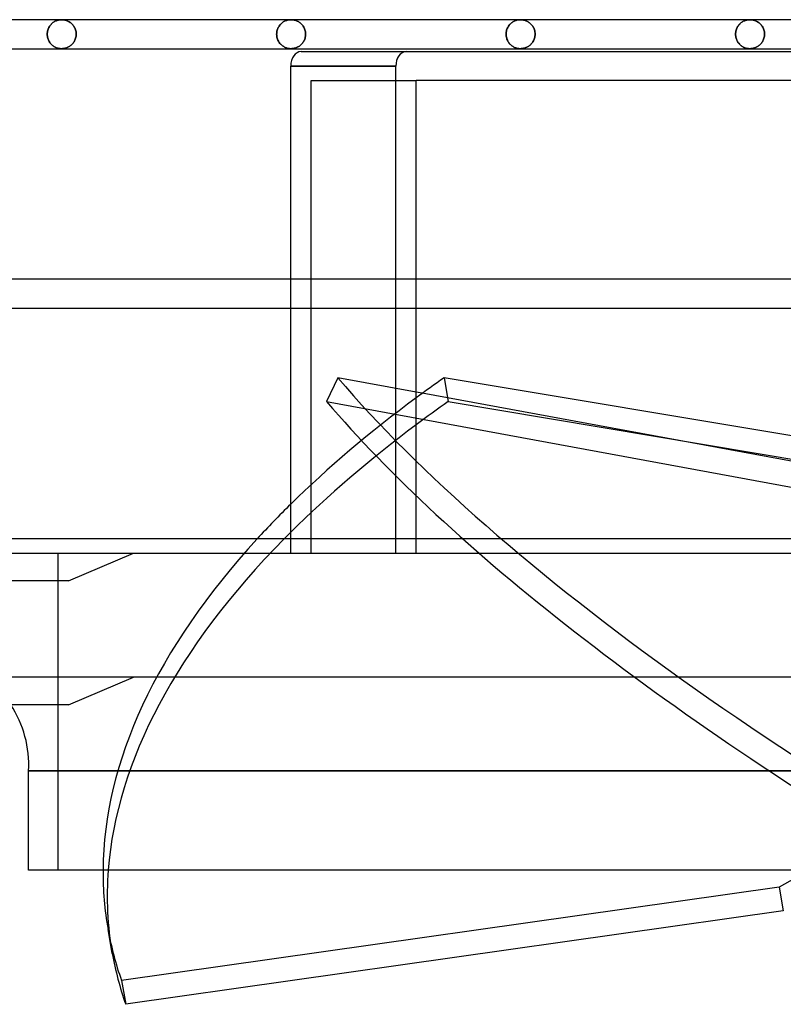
# Model space of a CAD drawing. Header units: millimetres. Extents: x -133 to 133, y -31 to 76.
# Tile 2 of 7: x -103 to -50, y -31 to 37. Entities that reach past the tile are written whole.
import ezdxf

# ---------------------------------------------------------------- set-up
doc = ezdxf.new("R2010")
doc.units = ezdxf.units.MM
doc.layers.add('HIDDEN', color=7, linetype='Continuous')
doc.layers.add('THICK', color=7, linetype='Continuous')

msp = doc.modelspace()

# ---------------------------------------------------------------- linework, layer by layer
at = {"layer": 'HIDDEN'}
for p, q in [((-100.728, 36.675), (-100.68, 36.702)), ((-100.68, 36.702), (-100.728, 36.675)), ((-100.68, 36.702), (-100.631, 36.726)), ((-100.631, 36.726), (-100.68, 36.702)), ((-100.631, 36.726), (-100.581, 36.747)), ((-100.581, 36.747), (-100.631, 36.726)), ((-100.581, 36.747), (-100.53, 36.765)), ((-100.53, 36.765), (-100.581, 36.747)), ((-100.53, 36.765), (-100.479, 36.781)), ((-100.479, 36.781), (-100.53, 36.765)), ((-100.479, 36.781), (-100.428, 36.793)), ((-100.428, 36.793), (-100.479, 36.781)), ((-100.428, 36.793), (-100.376, 36.803)), ((-100.376, 36.803), (-100.428, 36.793)), ((-100.376, 36.803), (-100.324, 36.81)), ((-100.324, 36.81), (-100.376, 36.803)), ((-100.324, 36.81), (-100.272, 36.814)), ((-100.272, 36.814), (-100.324, 36.81)), ((-100.272, 36.814), (-100.22, 36.815)), ((-100.22, 36.815), (-100.272, 36.814)), ((-100.22, 36.815), (-100.166, 36.814)), ((-100.166, 36.814), (-100.22, 36.815)), ((-100.166, 36.814), (-100.111, 36.809)), ((-100.111, 36.809), (-100.166, 36.814)), ((-100.111, 36.809), (-100.057, 36.802)), ((-100.057, 36.802), (-100.111, 36.809)), ((-100.057, 36.802), (-100.003, 36.791)), ((-100.003, 36.791), (-100.057, 36.802)), ((-100.003, 36.791), (-99.95, 36.778)), ((-99.95, 36.778), (-100.003, 36.791)), ((-99.95, 36.778), (-99.896, 36.761)), ((-99.896, 36.761), (-99.95, 36.778)), ((-99.896, 36.761), (-99.844, 36.742)), ((-99.844, 36.742), (-99.896, 36.761)), ((-99.844, 36.742), (-99.792, 36.719)), ((-99.792, 36.719), (-99.844, 36.742)), ((-99.792, 36.719), (-99.741, 36.693)), ((-99.741, 36.693), (-99.792, 36.719)), ((-99.741, 36.693), (-99.69, 36.664)), ((-99.69, 36.664), (-99.741, 36.693)), ((-84.926, 36.658), (-84.88, 36.686)), ((-84.88, 36.686), (-84.926, 36.658)), ((-84.88, 36.686), (-84.834, 36.711)), ((-84.834, 36.711), (-84.88, 36.686)), ((-84.834, 36.711), (-84.786, 36.733)), ((-84.786, 36.733), (-84.834, 36.711)), ((-84.786, 36.733), (-84.738, 36.752)), ((-84.738, 36.752), (-84.786, 36.733)), ((-84.738, 36.752), (-84.689, 36.769)), ((-84.689, 36.769), (-84.738, 36.752)), ((-84.689, 36.769), (-84.64, 36.783)), ((-84.64, 36.783), (-84.689, 36.769)), ((-84.64, 36.783), (-84.59, 36.795)), ((-84.59, 36.795), (-84.64, 36.783)), ((-84.59, 36.795), (-84.54, 36.804)), ((-84.54, 36.804), (-84.59, 36.795)), ((-84.54, 36.804), (-84.49, 36.81)), ((-84.49, 36.81), (-84.54, 36.804)), ((-84.49, 36.81), (-84.44, 36.814)), ((-84.44, 36.814), (-84.49, 36.81)), ((-84.44, 36.814), (-84.39, 36.815)), ((-84.39, 36.815), (-84.44, 36.814)), ((-84.39, 36.815), (-84.336, 36.814)), ((-84.336, 36.814), (-84.39, 36.815)), ((-84.336, 36.814), (-84.281, 36.809)), ((-84.281, 36.809), (-84.336, 36.814)), ((-84.281, 36.809), (-84.227, 36.802)), ((-84.227, 36.802), (-84.281, 36.809)), ((-84.227, 36.802), (-84.173, 36.791)), ((-84.173, 36.791), (-84.227, 36.802)), ((-84.173, 36.791), (-84.12, 36.778)), ((-84.12, 36.778), (-84.173, 36.791)), ((-84.12, 36.778), (-84.066, 36.761)), ((-84.066, 36.761), (-84.12, 36.778)), ((-84.066, 36.761), (-84.014, 36.742)), ((-84.014, 36.742), (-84.066, 36.761)), ((-84.014, 36.742), (-83.962, 36.719)), ((-83.962, 36.719), (-84.014, 36.742)), ((-83.962, 36.719), (-83.91, 36.693)), ((-83.91, 36.693), (-83.962, 36.719)), ((-83.91, 36.693), (-83.86, 36.664)), ((-83.86, 36.664), (-83.91, 36.693)), ((-69.096, 36.658), (-69.05, 36.686)), ((-69.05, 36.686), (-69.096, 36.658)), ((-69.05, 36.686), (-69.003, 36.711)), ((-69.003, 36.711), (-69.05, 36.686)), ((-69.003, 36.711), (-68.956, 36.733)), ((-68.956, 36.733), (-69.003, 36.711)), ((-68.956, 36.733), (-68.908, 36.752)), ((-68.908, 36.752), (-68.956, 36.733)), ((-68.908, 36.752), (-68.859, 36.769)), ((-68.859, 36.769), (-68.908, 36.752)), ((-68.859, 36.769), (-68.81, 36.783)), ((-68.81, 36.783), (-68.859, 36.769)), ((-68.81, 36.783), (-68.76, 36.795)), ((-68.76, 36.795), (-68.81, 36.783)), ((-68.76, 36.795), (-68.71, 36.804)), ((-68.71, 36.804), (-68.76, 36.795)), ((-68.71, 36.804), (-68.66, 36.81)), ((-68.66, 36.81), (-68.71, 36.804)), ((-68.66, 36.81), (-68.61, 36.814)), ((-68.61, 36.814), (-68.66, 36.81)), ((-68.61, 36.814), (-68.56, 36.815)), ((-68.56, 36.815), (-68.61, 36.814)), ((-68.56, 36.815), (-68.506, 36.814)), ((-68.506, 36.814), (-68.56, 36.815)), ((-68.506, 36.814), (-68.451, 36.809)), ((-68.451, 36.809), (-68.506, 36.814)), ((-68.451, 36.809), (-68.397, 36.802)), ((-68.397, 36.802), (-68.451, 36.809)), ((-68.397, 36.802), (-68.343, 36.791)), ((-68.343, 36.791), (-68.397, 36.802)), ((-68.343, 36.791), (-68.289, 36.778)), ((-68.289, 36.778), (-68.343, 36.791)), ((-68.289, 36.778), (-68.236, 36.761)), ((-68.236, 36.761), (-68.289, 36.778)), ((-68.236, 36.761), (-68.184, 36.742)), ((-68.184, 36.742), (-68.236, 36.761)), ((-68.184, 36.742), (-68.131, 36.719)), ((-68.131, 36.719), (-68.184, 36.742)), ((-68.131, 36.719), (-68.08, 36.693)), ((-68.08, 36.693), (-68.131, 36.719)), ((-68.08, 36.693), (-68.029, 36.664)), ((-68.029, 36.664), (-68.08, 36.693)), ((-53.219, 36.686), (-53.265, 36.658)), ((-53.237, 36.676), (-53.189, 36.703)), ((-53.172, 36.711), (-53.219, 36.686)), ((-53.189, 36.703), (-53.14, 36.727)), ((-53.125, 36.733), (-53.172, 36.711)), ((-53.14, 36.727), (-53.09, 36.747)), ((-53.077, 36.752), (-53.125, 36.733)), ((-53.09, 36.747), (-53.04, 36.766)), ((-53.028, 36.769), (-53.077, 36.752)), ((-53.04, 36.766), (-52.989, 36.781)), ((-52.979, 36.783), (-53.028, 36.769)), ((-52.989, 36.781), (-52.938, 36.793)), ((-52.93, 36.795), (-52.979, 36.783)), ((-52.938, 36.793), (-52.886, 36.803)), ((-52.88, 36.804), (-52.93, 36.795)), ((-52.886, 36.803), (-52.834, 36.81)), ((-52.83, 36.81), (-52.88, 36.804)), ((-52.834, 36.81), (-52.782, 36.814)), ((-52.78, 36.814), (-52.83, 36.81)), ((-52.782, 36.814), (-52.73, 36.815)), ((-52.73, 36.815), (-52.78, 36.814)), ((-52.73, 36.815), (-52.676, 36.814)), ((-52.676, 36.814), (-52.73, 36.815)), ((-52.676, 36.814), (-52.621, 36.809)), ((-52.621, 36.809), (-52.676, 36.814)), ((-52.621, 36.809), (-52.567, 36.802)), ((-52.567, 36.802), (-52.621, 36.809)), ((-52.567, 36.802), (-52.513, 36.791)), ((-52.513, 36.791), (-52.567, 36.802)), ((-52.513, 36.791), (-52.459, 36.778)), ((-52.459, 36.778), (-52.513, 36.791)), ((-52.459, 36.778), (-52.406, 36.761)), ((-52.406, 36.761), (-52.459, 36.778)), ((-52.406, 36.761), (-52.353, 36.742)), ((-52.353, 36.742), (-52.406, 36.761)), ((-52.353, 36.742), (-52.301, 36.719)), ((-52.301, 36.719), (-52.353, 36.742)), ((-52.301, 36.719), (-52.249, 36.693)), ((-52.249, 36.693), (-52.301, 36.719)), ((-52.249, 36.693), (-52.199, 36.664)), ((-52.199, 36.664), (-52.249, 36.693)), ((-101.205, 35.959), (-101.192, 36.03)), ((-101.192, 36.03), (-101.205, 35.959)), ((-101.192, 36.03), (-101.175, 36.098)), ((-101.175, 36.098), (-101.192, 36.03)), ((-101.175, 36.098), (-101.153, 36.164)), ((-101.153, 36.164), (-101.175, 36.098)), ((-101.153, 36.164), (-101.127, 36.227)), ((-101.127, 36.227), (-101.153, 36.164)), ((-101.127, 36.227), (-101.098, 36.287)), ((-101.098, 36.287), (-101.127, 36.227)), ((-101.098, 36.287), (-101.065, 36.344)), ((-101.065, 36.344), (-101.098, 36.287)), ((-101.065, 36.344), (-101.03, 36.397)), ((-101.03, 36.397), (-101.065, 36.344)), ((-101.03, 36.397), (-100.992, 36.447)), ((-100.992, 36.447), (-101.03, 36.397)), ((-100.992, 36.447), (-100.952, 36.493)), ((-100.952, 36.493), (-100.992, 36.447)), ((-100.952, 36.493), (-100.911, 36.536)), ((-100.911, 36.536), (-100.952, 36.493)), ((-100.911, 36.536), (-100.867, 36.576)), ((-100.867, 36.576), (-100.911, 36.536)), ((-100.867, 36.576), (-100.822, 36.612)), ((-100.822, 36.612), (-100.867, 36.576)), ((-100.822, 36.612), (-100.776, 36.645)), ((-100.776, 36.645), (-100.822, 36.612)), ((-100.776, 36.645), (-100.728, 36.675)), ((-100.728, 36.675), (-100.776, 36.645)), ((-99.69, 36.664), (-99.641, 36.631)), ((-99.641, 36.631), (-99.69, 36.664)), ((-99.641, 36.631), (-99.593, 36.595)), ((-99.593, 36.595), (-99.641, 36.631)), ((-99.593, 36.595), (-99.546, 36.556)), ((-99.546, 36.556), (-99.593, 36.595)), ((-99.546, 36.556), (-99.501, 36.513)), ((-99.501, 36.513), (-99.546, 36.556)), ((-99.501, 36.513), (-99.458, 36.466)), ((-99.458, 36.466), (-99.501, 36.513)), ((-99.458, 36.466), (-99.417, 36.416)), ((-99.417, 36.416), (-99.458, 36.466)), ((-99.417, 36.416), (-99.379, 36.362)), ((-99.379, 36.362), (-99.417, 36.416)), ((-99.379, 36.362), (-99.344, 36.304)), ((-99.344, 36.304), (-99.379, 36.362)), ((-99.344, 36.304), (-99.312, 36.242)), ((-99.312, 36.242), (-99.344, 36.304)), ((-99.312, 36.242), (-99.284, 36.178)), ((-99.284, 36.178), (-99.312, 36.242)), ((-99.284, 36.178), (-99.26, 36.11)), ((-99.26, 36.11), (-99.284, 36.178)), ((-99.26, 36.11), (-99.241, 36.039)), ((-99.241, 36.039), (-99.26, 36.11)), ((-99.241, 36.039), (-99.227, 35.966)), ((-99.227, 35.966), (-99.241, 36.039)), ((-85.375, 35.954), (-85.363, 36.022)), ((-85.363, 36.022), (-85.375, 35.954)), ((-85.363, 36.022), (-85.347, 36.088)), ((-85.347, 36.088), (-85.363, 36.022)), ((-85.347, 36.088), (-85.326, 36.152)), ((-85.326, 36.152), (-85.347, 36.088)), ((-85.326, 36.152), (-85.302, 36.213)), ((-85.302, 36.213), (-85.326, 36.152)), ((-85.302, 36.213), (-85.275, 36.272)), ((-85.275, 36.272), (-85.302, 36.213)), ((-85.275, 36.272), (-85.245, 36.327)), ((-85.245, 36.327), (-85.275, 36.272)), ((-85.245, 36.327), (-85.212, 36.379)), ((-85.212, 36.379), (-85.245, 36.327)), ((-85.212, 36.379), (-85.176, 36.428)), ((-85.176, 36.428), (-85.212, 36.379)), ((-85.176, 36.428), (-85.138, 36.474)), ((-85.138, 36.474), (-85.176, 36.428)), ((-85.138, 36.474), (-85.099, 36.517)), ((-85.099, 36.517), (-85.138, 36.474)), ((-85.099, 36.517), (-85.058, 36.557)), ((-85.058, 36.557), (-85.099, 36.517)), ((-85.058, 36.557), (-85.015, 36.594)), ((-85.015, 36.594), (-85.058, 36.557)), ((-85.015, 36.594), (-84.971, 36.627)), ((-84.971, 36.627), (-85.015, 36.594)), ((-84.971, 36.627), (-84.926, 36.658)), ((-84.926, 36.658), (-84.971, 36.627)), ((-83.86, 36.664), (-83.81, 36.631)), ((-83.81, 36.631), (-83.86, 36.664)), ((-83.81, 36.631), (-83.762, 36.595)), ((-83.762, 36.595), (-83.81, 36.631)), ((-83.762, 36.595), (-83.716, 36.556)), ((-83.716, 36.556), (-83.762, 36.595)), ((-83.716, 36.556), (-83.671, 36.513)), ((-83.671, 36.513), (-83.716, 36.556)), ((-83.671, 36.513), (-83.628, 36.466)), ((-83.628, 36.466), (-83.671, 36.513)), ((-83.628, 36.466), (-83.587, 36.416)), ((-83.587, 36.416), (-83.628, 36.466)), ((-83.587, 36.416), (-83.548, 36.362)), ((-83.548, 36.362), (-83.587, 36.416)), ((-83.548, 36.362), (-83.513, 36.304)), ((-83.513, 36.304), (-83.548, 36.362)), ((-83.513, 36.304), (-83.481, 36.242)), ((-83.481, 36.242), (-83.513, 36.304)), ((-83.481, 36.242), (-83.453, 36.178)), ((-83.453, 36.178), (-83.481, 36.242)), ((-83.453, 36.178), (-83.429, 36.11)), ((-83.429, 36.11), (-83.453, 36.178)), ((-83.429, 36.11), (-83.41, 36.039)), ((-83.41, 36.039), (-83.429, 36.11)), ((-83.41, 36.039), (-83.396, 35.966)), ((-83.396, 35.966), (-83.41, 36.039)), ((-69.543, 35.954), (-69.531, 36.022)), ((-69.531, 36.022), (-69.543, 35.954)), ((-69.531, 36.022), (-69.515, 36.088)), ((-69.515, 36.088), (-69.531, 36.022)), ((-69.515, 36.088), (-69.495, 36.152)), ((-69.495, 36.152), (-69.515, 36.088)), ((-69.495, 36.152), (-69.471, 36.213)), ((-69.471, 36.213), (-69.495, 36.152)), ((-69.471, 36.213), (-69.444, 36.271)), ((-69.444, 36.271), (-69.471, 36.213)), ((-69.444, 36.271), (-69.414, 36.327)), ((-69.414, 36.327), (-69.444, 36.271)), ((-69.414, 36.327), (-69.381, 36.379)), ((-69.381, 36.379), (-69.414, 36.327)), ((-69.381, 36.379), (-69.345, 36.428)), ((-69.345, 36.428), (-69.381, 36.379)), ((-69.345, 36.428), (-69.308, 36.474)), ((-69.308, 36.474), (-69.345, 36.428)), ((-69.308, 36.474), (-69.268, 36.517)), ((-69.268, 36.517), (-69.308, 36.474)), ((-69.268, 36.517), (-69.227, 36.557)), ((-69.227, 36.557), (-69.268, 36.517)), ((-69.227, 36.557), (-69.185, 36.594)), ((-69.185, 36.594), (-69.227, 36.557)), ((-69.185, 36.594), (-69.141, 36.627)), ((-69.141, 36.627), (-69.185, 36.594)), ((-69.141, 36.627), (-69.096, 36.658)), ((-69.096, 36.658), (-69.141, 36.627)), ((-68.029, 36.664), (-67.98, 36.631)), ((-67.98, 36.631), (-68.029, 36.664)), ((-67.98, 36.631), (-67.932, 36.595)), ((-67.932, 36.595), (-67.98, 36.631)), ((-67.932, 36.595), (-67.885, 36.556)), ((-67.885, 36.556), (-67.932, 36.595)), ((-67.885, 36.556), (-67.84, 36.513)), ((-67.84, 36.513), (-67.885, 36.556)), ((-67.84, 36.513), (-67.797, 36.466)), ((-67.797, 36.466), (-67.84, 36.513)), ((-67.797, 36.466), (-67.756, 36.416)), ((-67.756, 36.416), (-67.797, 36.466)), ((-67.756, 36.416), (-67.717, 36.362)), ((-67.717, 36.362), (-67.756, 36.416)), ((-67.717, 36.362), (-67.682, 36.304)), ((-67.682, 36.304), (-67.717, 36.362)), ((-67.682, 36.304), (-67.65, 36.243)), ((-67.65, 36.243), (-67.682, 36.304)), ((-67.65, 36.243), (-67.622, 36.178)), ((-67.622, 36.178), (-67.65, 36.243)), ((-67.622, 36.178), (-67.598, 36.11)), ((-67.598, 36.11), (-67.622, 36.178)), ((-67.598, 36.11), (-67.578, 36.039)), ((-67.578, 36.039), (-67.598, 36.11)), ((-67.578, 36.039), (-67.564, 35.966)), ((-67.564, 35.966), (-67.578, 36.039)), ((-53.699, 36.022), (-53.711, 35.954)), ((-53.71, 35.959), (-53.698, 36.03)), ((-53.683, 36.088), (-53.699, 36.022)), ((-53.698, 36.03), (-53.681, 36.098)), ((-53.663, 36.152), (-53.683, 36.088)), ((-53.681, 36.098), (-53.659, 36.164)), ((-53.64, 36.213), (-53.663, 36.152)), ((-53.659, 36.164), (-53.634, 36.226)), ((-53.613, 36.271), (-53.64, 36.213)), ((-53.634, 36.226), (-53.605, 36.286)), ((-53.582, 36.327), (-53.613, 36.271)), ((-53.605, 36.286), (-53.572, 36.343)), ((-53.549, 36.379), (-53.582, 36.327)), ((-53.572, 36.343), (-53.537, 36.396)), ((-53.514, 36.428), (-53.549, 36.379)), ((-53.537, 36.396), (-53.5, 36.446)), ((-53.477, 36.474), (-53.514, 36.428)), ((-53.5, 36.446), (-53.46, 36.493)), ((-53.437, 36.517), (-53.477, 36.474)), ((-53.46, 36.493), (-53.419, 36.536)), ((-53.396, 36.557), (-53.437, 36.517)), ((-53.419, 36.536), (-53.375, 36.576)), ((-53.354, 36.594), (-53.396, 36.557)), ((-53.375, 36.576), (-53.33, 36.612)), ((-53.31, 36.627), (-53.354, 36.594)), ((-53.33, 36.612), (-53.284, 36.645)), ((-53.265, 36.658), (-53.31, 36.627)), ((-53.284, 36.645), (-53.237, 36.676)), ((-52.199, 36.664), (-52.149, 36.631)), ((-52.149, 36.631), (-52.199, 36.664)), ((-52.149, 36.631), (-52.101, 36.595)), ((-52.101, 36.595), (-52.149, 36.631)), ((-52.101, 36.595), (-52.054, 36.556)), ((-52.054, 36.556), (-52.101, 36.595)), ((-52.054, 36.556), (-52.009, 36.513)), ((-52.009, 36.513), (-52.054, 36.556)), ((-52.009, 36.513), (-51.965, 36.466)), ((-51.965, 36.466), (-52.009, 36.513)), ((-51.965, 36.466), (-51.924, 36.416)), ((-51.924, 36.416), (-51.965, 36.466)), ((-51.924, 36.416), (-51.886, 36.362)), ((-51.886, 36.362), (-51.924, 36.416)), ((-51.886, 36.362), (-51.85, 36.304)), ((-51.85, 36.304), (-51.886, 36.362)), ((-51.85, 36.304), (-51.818, 36.243)), ((-51.818, 36.243), (-51.85, 36.304)), ((-51.818, 36.243), (-51.79, 36.178)), ((-51.79, 36.178), (-51.818, 36.243)), ((-51.79, 36.178), (-51.766, 36.11)), ((-51.766, 36.11), (-51.79, 36.178)), ((-51.766, 36.11), (-51.746, 36.039)), ((-51.746, 36.039), (-51.766, 36.11)), ((-51.746, 36.039), (-51.732, 35.966)), ((-51.732, 35.966), (-51.746, 36.039)), ((-101.215, 35.815), (-101.212, 35.888)), ((-101.212, 35.888), (-101.215, 35.815)), ((-101.213, 35.745), (-101.215, 35.815)), ((-101.215, 35.815), (-101.213, 35.745)), ((-101.205, 35.676), (-101.213, 35.745)), ((-101.213, 35.745), (-101.205, 35.676)), ((-101.212, 35.888), (-101.205, 35.959)), ((-101.205, 35.959), (-101.212, 35.888)), ((-101.194, 35.608), (-101.205, 35.676)), ((-101.205, 35.676), (-101.194, 35.608)), ((-101.177, 35.542), (-101.194, 35.608)), ((-101.194, 35.608), (-101.177, 35.542)), ((-101.157, 35.478), (-101.177, 35.542)), ((-101.177, 35.542), (-101.157, 35.478)), ((-101.133, 35.417), (-101.157, 35.478)), ((-101.157, 35.478), (-101.133, 35.417)), ((-101.106, 35.358), (-101.133, 35.417)), ((-101.133, 35.417), (-101.106, 35.358)), ((-101.075, 35.303), (-101.106, 35.358)), ((-101.106, 35.358), (-101.075, 35.303)), ((-99.33, 35.351), (-99.362, 35.295)), ((-99.362, 35.295), (-99.33, 35.351)), ((-99.302, 35.41), (-99.33, 35.351)), ((-99.33, 35.351), (-99.302, 35.41)), ((-99.276, 35.472), (-99.302, 35.41)), ((-99.302, 35.41), (-99.276, 35.472)), ((-99.255, 35.537), (-99.276, 35.472)), ((-99.276, 35.472), (-99.255, 35.537)), ((-99.238, 35.604), (-99.255, 35.537)), ((-99.255, 35.537), (-99.238, 35.604)), ((-99.225, 35.673), (-99.238, 35.604)), ((-99.238, 35.604), (-99.225, 35.673)), ((-99.227, 35.966), (-99.218, 35.891)), ((-99.218, 35.891), (-99.227, 35.966)), ((-99.218, 35.744), (-99.225, 35.673)), ((-99.225, 35.673), (-99.218, 35.744)), ((-99.218, 35.891), (-99.215, 35.815)), ((-99.215, 35.815), (-99.218, 35.891)), ((-99.215, 35.815), (-99.218, 35.744)), ((-99.218, 35.744), (-99.215, 35.815)), ((-85.384, 35.815), (-85.382, 35.885)), ((-85.382, 35.885), (-85.384, 35.815)), ((-85.384, 35.815), (-85.382, 35.742)), ((-85.382, 35.742), (-85.384, 35.815)), ((-85.382, 35.885), (-85.375, 35.954)), ((-85.375, 35.954), (-85.382, 35.885)), ((-85.382, 35.742), (-85.374, 35.671)), ((-85.374, 35.671), (-85.382, 35.742)), ((-85.374, 35.671), (-85.361, 35.6)), ((-85.361, 35.6), (-85.374, 35.671)), ((-85.361, 35.6), (-85.344, 35.532)), ((-85.344, 35.532), (-85.361, 35.6)), ((-85.344, 35.532), (-85.322, 35.466)), ((-85.322, 35.466), (-85.344, 35.532)), ((-85.322, 35.466), (-85.296, 35.403)), ((-85.296, 35.403), (-85.322, 35.466)), ((-85.296, 35.403), (-85.267, 35.343)), ((-85.267, 35.343), (-85.296, 35.403)), ((-85.267, 35.343), (-85.235, 35.286)), ((-85.235, 35.286), (-85.267, 35.343)), ((-83.5, 35.35), (-83.532, 35.294)), ((-83.532, 35.294), (-83.5, 35.35)), ((-83.471, 35.409), (-83.5, 35.35)), ((-83.5, 35.35), (-83.471, 35.409)), ((-83.446, 35.471), (-83.471, 35.409)), ((-83.471, 35.409), (-83.446, 35.471)), ((-83.424, 35.536), (-83.446, 35.471)), ((-83.446, 35.471), (-83.424, 35.536)), ((-83.407, 35.604), (-83.424, 35.536)), ((-83.424, 35.536), (-83.407, 35.604)), ((-83.394, 35.673), (-83.407, 35.604)), ((-83.407, 35.604), (-83.394, 35.673)), ((-83.396, 35.966), (-83.387, 35.891)), ((-83.387, 35.891), (-83.396, 35.966)), ((-83.387, 35.744), (-83.394, 35.673)), ((-83.394, 35.673), (-83.387, 35.744)), ((-83.387, 35.891), (-83.384, 35.815)), ((-83.384, 35.815), (-83.387, 35.891)), ((-83.384, 35.815), (-83.387, 35.744)), ((-83.387, 35.744), (-83.384, 35.815)), ((-69.553, 35.815), (-69.55, 35.885)), ((-69.55, 35.885), (-69.553, 35.815)), ((-69.553, 35.815), (-69.55, 35.742)), ((-69.55, 35.742), (-69.553, 35.815)), ((-69.55, 35.885), (-69.543, 35.954)), ((-69.543, 35.954), (-69.55, 35.885)), ((-69.55, 35.742), (-69.542, 35.671)), ((-69.542, 35.671), (-69.55, 35.742)), ((-69.542, 35.671), (-69.53, 35.6)), ((-69.53, 35.6), (-69.542, 35.671)), ((-69.53, 35.6), (-69.512, 35.532)), ((-69.512, 35.532), (-69.53, 35.6)), ((-69.512, 35.532), (-69.491, 35.466)), ((-69.491, 35.466), (-69.512, 35.532)), ((-69.491, 35.466), (-69.465, 35.403)), ((-69.465, 35.403), (-69.491, 35.466)), ((-69.465, 35.403), (-69.436, 35.343)), ((-69.436, 35.343), (-69.465, 35.403)), ((-69.436, 35.343), (-69.404, 35.287)), ((-69.404, 35.287), (-69.436, 35.343)), ((-67.669, 35.35), (-67.701, 35.294)), ((-67.701, 35.294), (-67.669, 35.35)), ((-67.64, 35.409), (-67.669, 35.35)), ((-67.669, 35.35), (-67.64, 35.409)), ((-67.615, 35.471), (-67.64, 35.409)), ((-67.64, 35.409), (-67.615, 35.471)), ((-67.593, 35.536), (-67.615, 35.471)), ((-67.615, 35.471), (-67.593, 35.536)), ((-67.576, 35.603), (-67.593, 35.536)), ((-67.593, 35.536), (-67.576, 35.603)), ((-67.563, 35.673), (-67.576, 35.603)), ((-67.576, 35.603), (-67.563, 35.673)), ((-67.564, 35.966), (-67.556, 35.891)), ((-67.556, 35.891), (-67.564, 35.966)), ((-67.555, 35.744), (-67.563, 35.673)), ((-67.563, 35.673), (-67.555, 35.744)), ((-67.556, 35.891), (-67.553, 35.815)), ((-67.553, 35.815), (-67.556, 35.891)), ((-67.553, 35.815), (-67.555, 35.744)), ((-67.555, 35.744), (-67.553, 35.815)), ((-53.721, 35.815), (-53.718, 35.888)), ((-53.718, 35.885), (-53.721, 35.815)), ((-53.721, 35.815), (-53.718, 35.742)), ((-53.718, 35.745), (-53.721, 35.815)), ((-53.718, 35.888), (-53.71, 35.959)), ((-53.711, 35.954), (-53.718, 35.885)), ((-53.711, 35.676), (-53.718, 35.745)), ((-53.718, 35.742), (-53.71, 35.671)), ((-53.699, 35.608), (-53.711, 35.676)), ((-53.71, 35.671), (-53.698, 35.6)), ((-53.683, 35.542), (-53.699, 35.608)), ((-53.698, 35.6), (-53.681, 35.532)), ((-53.663, 35.478), (-53.683, 35.542)), ((-53.681, 35.532), (-53.659, 35.466)), ((-53.64, 35.417), (-53.663, 35.478)), ((-53.659, 35.466), (-53.634, 35.404)), ((-53.613, 35.359), (-53.64, 35.417)), ((-53.634, 35.404), (-53.605, 35.344)), ((-53.582, 35.303), (-53.613, 35.359)), ((-53.605, 35.344), (-53.572, 35.287)), ((-51.837, 35.349), (-51.87, 35.293)), ((-51.87, 35.293), (-51.837, 35.349)), ((-51.808, 35.408), (-51.837, 35.349)), ((-51.837, 35.349), (-51.808, 35.408)), ((-51.783, 35.471), (-51.808, 35.408)), ((-51.808, 35.408), (-51.783, 35.471)), ((-51.761, 35.536), (-51.783, 35.471)), ((-51.783, 35.471), (-51.761, 35.536)), ((-51.743, 35.603), (-51.761, 35.536)), ((-51.761, 35.536), (-51.743, 35.603)), ((-51.731, 35.672), (-51.743, 35.603)), ((-51.743, 35.603), (-51.731, 35.672)), ((-51.732, 35.966), (-51.723, 35.891)), ((-51.723, 35.891), (-51.732, 35.966)), ((-51.723, 35.743), (-51.731, 35.672)), ((-51.731, 35.672), (-51.723, 35.743)), ((-51.723, 35.891), (-51.72, 35.815)), ((-51.72, 35.815), (-51.723, 35.891)), ((-51.72, 35.815), (-51.723, 35.743)), ((-51.723, 35.743), (-51.72, 35.815)), ((-101.042, 35.251), (-101.075, 35.303)), ((-101.075, 35.303), (-101.042, 35.251)), ((-101.007, 35.201), (-101.042, 35.251)), ((-101.042, 35.251), (-101.007, 35.201)), ((-100.969, 35.156), (-101.007, 35.201)), ((-101.007, 35.201), (-100.969, 35.156)), ((-100.929, 35.113), (-100.969, 35.156)), ((-100.969, 35.156), (-100.929, 35.113)), ((-100.888, 35.073), (-100.929, 35.113)), ((-100.929, 35.113), (-100.888, 35.073)), ((-100.846, 35.036), (-100.888, 35.073)), ((-100.888, 35.073), (-100.846, 35.036)), ((-100.802, 35.003), (-100.846, 35.036)), ((-100.846, 35.036), (-100.802, 35.003)), ((-100.757, 34.972), (-100.802, 35.003)), ((-100.802, 35.003), (-100.757, 34.972)), ((-100.711, 34.944), (-100.757, 34.972)), ((-100.757, 34.972), (-100.711, 34.944)), ((-100.664, 34.919), (-100.711, 34.944)), ((-100.711, 34.944), (-100.664, 34.919)), ((-100.616, 34.897), (-100.664, 34.919)), ((-100.664, 34.919), (-100.616, 34.897)), ((-100.568, 34.878), (-100.616, 34.897)), ((-100.616, 34.897), (-100.568, 34.878)), ((-100.519, 34.861), (-100.568, 34.878)), ((-100.568, 34.878), (-100.519, 34.861)), ((-100.47, 34.847), (-100.519, 34.861)), ((-100.519, 34.861), (-100.47, 34.847)), ((-100.42, 34.835), (-100.47, 34.847)), ((-100.47, 34.847), (-100.42, 34.835)), ((-100.37, 34.826), (-100.42, 34.835)), ((-100.42, 34.835), (-100.37, 34.826)), ((-100.32, 34.82), (-100.37, 34.826)), ((-100.37, 34.826), (-100.32, 34.82)), ((-100.27, 34.816), (-100.32, 34.82)), ((-100.32, 34.82), (-100.27, 34.816)), ((-100.22, 34.815), (-100.27, 34.816)), ((-100.27, 34.816), (-100.22, 34.815)), ((-100.165, 34.817), (-100.22, 34.815)), ((-100.22, 34.815), (-100.165, 34.817)), ((-100.109, 34.821), (-100.165, 34.817)), ((-100.165, 34.817), (-100.109, 34.821)), ((-100.054, 34.829), (-100.109, 34.821)), ((-100.109, 34.821), (-100.054, 34.829)), ((-100, 34.839), (-100.054, 34.829)), ((-100.054, 34.829), (-100, 34.839)), ((-99.946, 34.853), (-100, 34.839)), ((-100, 34.839), (-99.946, 34.853)), ((-99.894, 34.87), (-99.946, 34.853)), ((-99.946, 34.853), (-99.894, 34.87)), ((-99.842, 34.889), (-99.894, 34.87)), ((-99.894, 34.87), (-99.842, 34.889)), ((-99.791, 34.911), (-99.842, 34.889)), ((-99.842, 34.889), (-99.791, 34.911)), ((-99.742, 34.936), (-99.791, 34.911)), ((-99.791, 34.911), (-99.742, 34.936)), ((-99.694, 34.964), (-99.742, 34.936)), ((-99.742, 34.936), (-99.694, 34.964)), ((-99.647, 34.994), (-99.694, 34.964)), ((-99.694, 34.964), (-99.647, 34.994)), ((-99.602, 35.028), (-99.647, 34.994)), ((-99.647, 34.994), (-99.602, 35.028)), ((-99.557, 35.064), (-99.602, 35.028)), ((-99.602, 35.028), (-99.557, 35.064)), ((-99.514, 35.104), (-99.557, 35.064)), ((-99.557, 35.064), (-99.514, 35.104)), ((-99.473, 35.147), (-99.514, 35.104)), ((-99.514, 35.104), (-99.473, 35.147)), ((-99.434, 35.193), (-99.473, 35.147)), ((-99.473, 35.147), (-99.434, 35.193)), ((-99.397, 35.242), (-99.434, 35.193)), ((-99.434, 35.193), (-99.397, 35.242)), ((-99.362, 35.295), (-99.397, 35.242)), ((-99.397, 35.242), (-99.362, 35.295)), ((-85.235, 35.286), (-85.2, 35.233)), ((-85.2, 35.233), (-85.235, 35.286)), ((-85.2, 35.233), (-85.162, 35.183)), ((-85.162, 35.183), (-85.2, 35.233)), ((-85.162, 35.183), (-85.122, 35.137)), ((-85.122, 35.137), (-85.162, 35.183)), ((-85.122, 35.137), (-85.08, 35.094)), ((-85.08, 35.094), (-85.122, 35.137)), ((-85.08, 35.094), (-85.037, 35.054)), ((-85.037, 35.054), (-85.08, 35.094)), ((-85.037, 35.054), (-84.992, 35.018)), ((-84.992, 35.018), (-85.037, 35.054)), ((-84.992, 35.018), (-84.945, 34.985)), ((-84.945, 34.985), (-84.992, 35.018)), ((-84.945, 34.985), (-84.898, 34.955)), ((-84.898, 34.955), (-84.945, 34.985)), ((-84.898, 34.955), (-84.85, 34.928)), ((-84.85, 34.928), (-84.898, 34.955)), ((-84.85, 34.928), (-84.801, 34.904)), ((-84.801, 34.904), (-84.85, 34.928)), ((-84.801, 34.904), (-84.751, 34.883)), ((-84.751, 34.883), (-84.801, 34.904)), ((-84.751, 34.883), (-84.7, 34.865)), ((-84.7, 34.865), (-84.751, 34.883)), ((-84.7, 34.865), (-84.649, 34.849)), ((-84.649, 34.849), (-84.7, 34.865)), ((-84.649, 34.849), (-84.598, 34.837)), ((-84.598, 34.837), (-84.649, 34.849)), ((-84.598, 34.837), (-84.546, 34.827)), ((-84.546, 34.827), (-84.598, 34.837)), ((-84.546, 34.827), (-84.494, 34.82)), ((-84.494, 34.82), (-84.546, 34.827)), ((-84.494, 34.82), (-84.442, 34.816)), ((-84.442, 34.816), (-84.494, 34.82)), ((-84.442, 34.816), (-84.39, 34.815)), ((-84.39, 34.815), (-84.442, 34.816)), ((-84.335, 34.817), (-84.39, 34.815)), ((-84.39, 34.815), (-84.335, 34.817)), ((-84.279, 34.821), (-84.335, 34.817)), ((-84.335, 34.817), (-84.279, 34.821)), ((-84.224, 34.829), (-84.279, 34.821)), ((-84.279, 34.821), (-84.224, 34.829)), ((-84.17, 34.839), (-84.224, 34.829)), ((-84.224, 34.829), (-84.17, 34.839)), ((-84.117, 34.853), (-84.17, 34.839)), ((-84.17, 34.839), (-84.117, 34.853)), ((-84.064, 34.869), (-84.117, 34.853)), ((-84.117, 34.853), (-84.064, 34.869)), ((-84.012, 34.889), (-84.064, 34.869)), ((-84.064, 34.869), (-84.012, 34.889)), ((-83.962, 34.911), (-84.012, 34.889)), ((-84.012, 34.889), (-83.962, 34.911)), ((-83.912, 34.936), (-83.962, 34.911)), ((-83.962, 34.911), (-83.912, 34.936)), ((-83.864, 34.963), (-83.912, 34.936)), ((-83.912, 34.936), (-83.864, 34.963)), ((-83.818, 34.994), (-83.864, 34.963)), ((-83.864, 34.963), (-83.818, 34.994)), ((-83.772, 35.027), (-83.818, 34.994)), ((-83.818, 34.994), (-83.772, 35.027)), ((-83.728, 35.064), (-83.772, 35.027)), ((-83.772, 35.027), (-83.728, 35.064)), ((-83.685, 35.103), (-83.728, 35.064)), ((-83.728, 35.064), (-83.685, 35.103)), ((-83.643, 35.146), (-83.685, 35.103)), ((-83.685, 35.103), (-83.643, 35.146)), ((-83.604, 35.192), (-83.643, 35.146)), ((-83.643, 35.146), (-83.604, 35.192)), ((-83.567, 35.242), (-83.604, 35.192)), ((-83.604, 35.192), (-83.567, 35.242)), ((-83.532, 35.294), (-83.567, 35.242)), ((-83.567, 35.242), (-83.532, 35.294)), ((-69.404, 35.287), (-69.369, 35.233)), ((-69.369, 35.233), (-69.404, 35.287)), ((-69.369, 35.233), (-69.331, 35.183)), ((-69.331, 35.183), (-69.369, 35.233)), ((-69.331, 35.183), (-69.291, 35.137)), ((-69.291, 35.137), (-69.331, 35.183)), ((-69.291, 35.137), (-69.25, 35.094)), ((-69.25, 35.094), (-69.291, 35.137)), ((-69.25, 35.094), (-69.206, 35.054)), ((-69.206, 35.054), (-69.25, 35.094)), ((-69.206, 35.054), (-69.161, 35.018)), ((-69.161, 35.018), (-69.206, 35.054)), ((-69.161, 35.018), (-69.115, 34.985)), ((-69.115, 34.985), (-69.161, 35.018)), ((-69.115, 34.985), (-69.068, 34.955)), ((-69.068, 34.955), (-69.115, 34.985)), ((-69.068, 34.955), (-69.019, 34.928)), ((-69.019, 34.928), (-69.068, 34.955)), ((-69.019, 34.928), (-68.97, 34.904)), ((-68.97, 34.904), (-69.019, 34.928)), ((-68.97, 34.904), (-68.921, 34.883)), ((-68.921, 34.883), (-68.97, 34.904)), ((-68.921, 34.883), (-68.87, 34.865)), ((-68.87, 34.865), (-68.921, 34.883)), ((-68.87, 34.865), (-68.819, 34.849)), ((-68.819, 34.849), (-68.87, 34.865)), ((-68.819, 34.849), (-68.768, 34.837)), ((-68.768, 34.837), (-68.819, 34.849)), ((-68.768, 34.837), (-68.716, 34.827)), ((-68.716, 34.827), (-68.768, 34.837)), ((-68.716, 34.827), (-68.664, 34.82)), ((-68.664, 34.82), (-68.716, 34.827)), ((-68.664, 34.82), (-68.612, 34.816)), ((-68.612, 34.816), (-68.664, 34.82)), ((-68.612, 34.816), (-68.56, 34.815)), ((-68.56, 34.815), (-68.612, 34.816)), ((-68.505, 34.817), (-68.56, 34.815)), ((-68.56, 34.815), (-68.505, 34.817)), ((-68.449, 34.821), (-68.505, 34.817)), ((-68.505, 34.817), (-68.449, 34.821)), ((-68.395, 34.829), (-68.449, 34.821)), ((-68.449, 34.821), (-68.395, 34.829)), ((-68.341, 34.839), (-68.395, 34.829)), ((-68.395, 34.829), (-68.341, 34.839)), ((-68.287, 34.853), (-68.341, 34.839)), ((-68.341, 34.839), (-68.287, 34.853)), ((-68.234, 34.869), (-68.287, 34.853)), ((-68.287, 34.853), (-68.234, 34.869)), ((-68.183, 34.888), (-68.234, 34.869)), ((-68.234, 34.869), (-68.183, 34.888)), ((-68.132, 34.911), (-68.183, 34.888)), ((-68.183, 34.888), (-68.132, 34.911)), ((-68.083, 34.935), (-68.132, 34.911)), ((-68.132, 34.911), (-68.083, 34.935)), ((-68.035, 34.963), (-68.083, 34.935)), ((-68.083, 34.935), (-68.035, 34.963)), ((-67.988, 34.993), (-68.035, 34.963)), ((-68.035, 34.963), (-67.988, 34.993)), ((-67.942, 35.027), (-67.988, 34.993)), ((-67.988, 34.993), (-67.942, 35.027)), ((-67.898, 35.063), (-67.942, 35.027)), ((-67.942, 35.027), (-67.898, 35.063)), ((-67.854, 35.103), (-67.898, 35.063)), ((-67.898, 35.063), (-67.854, 35.103)), ((-67.813, 35.146), (-67.854, 35.103)), ((-67.854, 35.103), (-67.813, 35.146)), ((-67.773, 35.192), (-67.813, 35.146)), ((-67.813, 35.146), (-67.773, 35.192)), ((-67.736, 35.241), (-67.773, 35.192)), ((-67.773, 35.192), (-67.736, 35.241)), ((-67.701, 35.294), (-67.736, 35.241)), ((-67.736, 35.241), (-67.701, 35.294)), ((-53.549, 35.251), (-53.582, 35.303)), ((-53.572, 35.287), (-53.537, 35.234)), ((-53.514, 35.202), (-53.549, 35.251)), ((-53.537, 35.234), (-53.5, 35.184)), ((-53.477, 35.156), (-53.514, 35.202)), ((-53.5, 35.184), (-53.46, 35.137)), ((-53.437, 35.113), (-53.477, 35.156)), ((-53.46, 35.137), (-53.419, 35.094)), ((-53.396, 35.073), (-53.437, 35.113)), ((-53.419, 35.094), (-53.375, 35.054)), ((-53.354, 35.036), (-53.396, 35.073)), ((-53.375, 35.054), (-53.33, 35.018)), ((-53.31, 35.003), (-53.354, 35.036)), ((-53.33, 35.018), (-53.284, 34.985)), ((-53.265, 34.972), (-53.31, 35.003)), ((-53.284, 34.985), (-53.237, 34.954)), ((-53.219, 34.944), (-53.265, 34.972)), ((-53.237, 34.954), (-53.189, 34.927)), ((-53.172, 34.919), (-53.219, 34.944)), ((-53.189, 34.927), (-53.14, 34.903)), ((-53.125, 34.897), (-53.172, 34.919)), ((-53.14, 34.903), (-53.09, 34.883)), ((-53.077, 34.878), (-53.125, 34.897)), ((-53.09, 34.883), (-53.04, 34.864)), ((-53.028, 34.861), (-53.077, 34.878)), ((-53.04, 34.864), (-52.989, 34.849)), ((-52.979, 34.847), (-53.028, 34.861)), ((-52.989, 34.849), (-52.938, 34.837)), ((-52.93, 34.835), (-52.979, 34.847)), ((-52.938, 34.837), (-52.886, 34.827)), ((-52.88, 34.826), (-52.93, 34.835)), ((-52.886, 34.827), (-52.834, 34.82)), ((-52.83, 34.82), (-52.88, 34.826)), ((-52.834, 34.82), (-52.782, 34.816)), ((-52.78, 34.816), (-52.83, 34.82)), ((-52.782, 34.816), (-52.73, 34.815)), ((-52.73, 34.815), (-52.78, 34.816)), ((-52.675, 34.817), (-52.73, 34.815)), ((-52.73, 34.815), (-52.675, 34.817)), ((-52.62, 34.821), (-52.675, 34.817)), ((-52.675, 34.817), (-52.62, 34.821)), ((-52.565, 34.829), (-52.62, 34.821)), ((-52.62, 34.821), (-52.565, 34.829)), ((-52.511, 34.839), (-52.565, 34.829)), ((-52.565, 34.829), (-52.511, 34.839)), ((-52.457, 34.853), (-52.511, 34.839)), ((-52.511, 34.839), (-52.457, 34.853)), ((-52.405, 34.869), (-52.457, 34.853)), ((-52.457, 34.853), (-52.405, 34.869)), ((-52.353, 34.888), (-52.405, 34.869)), ((-52.405, 34.869), (-52.353, 34.888)), ((-52.302, 34.91), (-52.353, 34.888)), ((-52.353, 34.888), (-52.302, 34.91)), ((-52.253, 34.935), (-52.302, 34.91)), ((-52.302, 34.91), (-52.253, 34.935)), ((-52.205, 34.962), (-52.253, 34.935)), ((-52.253, 34.935), (-52.205, 34.962)), ((-52.158, 34.993), (-52.205, 34.962)), ((-52.205, 34.962), (-52.158, 34.993)), ((-52.112, 35.026), (-52.158, 34.993)), ((-52.158, 34.993), (-52.112, 35.026)), ((-52.067, 35.063), (-52.112, 35.026)), ((-52.112, 35.026), (-52.067, 35.063)), ((-52.024, 35.102), (-52.067, 35.063)), ((-52.067, 35.063), (-52.024, 35.102)), ((-51.982, 35.145), (-52.024, 35.102)), ((-52.024, 35.102), (-51.982, 35.145)), ((-51.942, 35.191), (-51.982, 35.145)), ((-51.982, 35.145), (-51.942, 35.191)), ((-51.905, 35.241), (-51.942, 35.191)), ((-51.942, 35.191), (-51.905, 35.241)), ((-51.87, 35.293), (-51.905, 35.241)), ((-51.905, 35.241), (-51.87, 35.293)), ((-77.163, 33.615), (-84.411, 33.615)), ((-77.163, 0), (-77.163, 33.615)), ((-82.997, 0), (-82.997, 32.615)), ((-82.997, 0), (-82.997, 32.615)), ((-82.997, 32.615), (-75.749, 32.615)), ((-84.411, 16.907), (-84.411, 18.907)), ((-77.163, 16.907), (-77.163, 18.907)), ((-75.749, 16.907), (-75.749, 18.907)), ((-81.171, 12.116), (-81.939, 10.47)), ((-75.749, 11.116), (-81.171, 12.116)), ((-46.233, 5.673), (-75.335, 11.039)), ((-81.939, 10.47), (-47.001, 4.027)), ((-84.411, 0), (-84.411, 1)), ((-77.163, 0), (-77.163, 1)), ((-75.749, 0), (-75.749, 1)), ((-99.75, -1.9), (-95.25, 0)), ((-115.05, 0), (0, 0)), ((-100.45, -21.85), (-100.45, 0)), ((-99.75, -1.9), (-95.25, 0)), ((-99.75, -1.9), (-111, -1.9)), ((-34.085, -13.802), (-50.72, -23.027)), ((-102.5, -15.01), (0, -15.01)), ((-50.72, -23.027), (-96.092, -29.47)), ((-50.72, -23.027), (-50.426, -24.673)), ((-96.092, -29.47), (-95.798, -31.116))]:
    msp.add_line(p, q, dxfattribs=at)
for centre, major_axis, ratio, start_param, end_param in [((-76.456, 33.615), (0, -1), 0.707107, -3.141593, -1.570796), ((0.384, -8.677), (-89.154, 41.643), 0.293893, 0.572847, 1.445512), ((-0.147, -8.677), (-96.87, -17.283), 0.475528, -0.764511, -0.606783), ((-0.384, -10.323), (89.154, -41.643), 0.293893, -2.568746, -1.895921), ((0.147, -10.323), (96.87, 17.283), 0.475528, 2.381899, 2.540896), ((-0.147, -8.677), (-96.87, -17.283), 0.475528, -0.556916, -0.087888), ((0.147, -10.323), (96.87, 17.283), 0.475528, 2.550442, 3.019152), ((-0.147, -8.677), (-96.87, -17.283), 0.475528, -0.000001, 0.0774)]:
    msp.add_ellipse(centre, major_axis=major_axis, ratio=ratio, start_param=start_param, end_param=end_param, dxfattribs=at)
at = {"layer": 'THICK'}
for p, q in [((0, 36.815), (-116.05, 36.815)), ((-116.046, 34.815), (-1, 34.815)), ((-83.704, 34.615), (-76.456, 34.615)), ((-76.456, 34.615), (-34.48, 34.615)), ((-84.411, 18.907), (-84.411, 33.615)), ((-84.411, 33.615), (-77.163, 33.615)), ((-77.163, 18.907), (-77.163, 33.615)), ((-75.749, 18.907), (-75.749, 32.615)), ((-34.773, 32.615), (-75.749, 32.615)), ((-1, 18.907), (-116.046, 18.907)), ((-116.046, 16.907), (-1, 16.907)), ((-84.411, 1), (-84.411, 16.907)), ((-77.163, 1), (-77.163, 16.907)), ((-75.749, 1), (-75.749, 16.907)), ((-73.834, 12.116), (-73.54, 10.47)), ((-35.359, 5.673), (-73.834, 12.116)), ((-75.335, 11.039), (-75.749, 11.116)), ((-73.54, 10.47), (-35.065, 4.027)), ((-1, 1), (-116.046, 1)), ((-133, 0), (133, 0)), ((133, -8.55), (-133, -8.55)), ((-99.75, -10.45), (-95.25, -8.55)), ((-99.75, -10.45), (-111, -10.45)), ((0, -15.01), (-102.5, -15.01)), ((-102.5, -21.85), (-102.5, -15.01)), ((0, -21.85), (-102.5, -21.85)), ((-50.426, -24.673), (-95.798, -31.116)), ((-96.724, -27.605), (-97.017, -25.96))]:
    msp.add_line(p, q, dxfattribs=at)
msp.add_arc((-110.089, -14.608), 7.6, 356.96699, 33.1675, dxfattribs=at)
for centre, major_axis, ratio, start_param, end_param in [((-83.704, 33.615), (0, 1), 0.707107, 0, 1.570796), ((-76.456, 33.615), (0, -1), 0.707107, 3.141593, 4.712389), ((-0.147, -8.677), (-96.87, -17.283), 0.475528, -0.795265, -0.764511), ((0.147, -10.323), (96.87, 17.283), 0.475528, 2.346328, 2.381899), ((-0.147, -8.677), (-96.87, -17.283), 0.475528, -0.606783, -0.556916), ((0.147, -10.323), (96.87, 17.283), 0.475528, 2.540896, 2.550442), ((-0.147, -8.677), (-96.87, -17.283), 0.475528, -0.087888, -0.000001), ((0.147, -10.323), (96.87, 17.283), 0.475528, 3.019152, 3.141592), ((0.147, -10.323), (96.87, 17.283), 0.475528, 3.141592, 3.218992)]:
    msp.add_ellipse(centre, major_axis=major_axis, ratio=ratio, start_param=start_param, end_param=end_param, dxfattribs=at)

doc.saveas('drawing.dxf')
